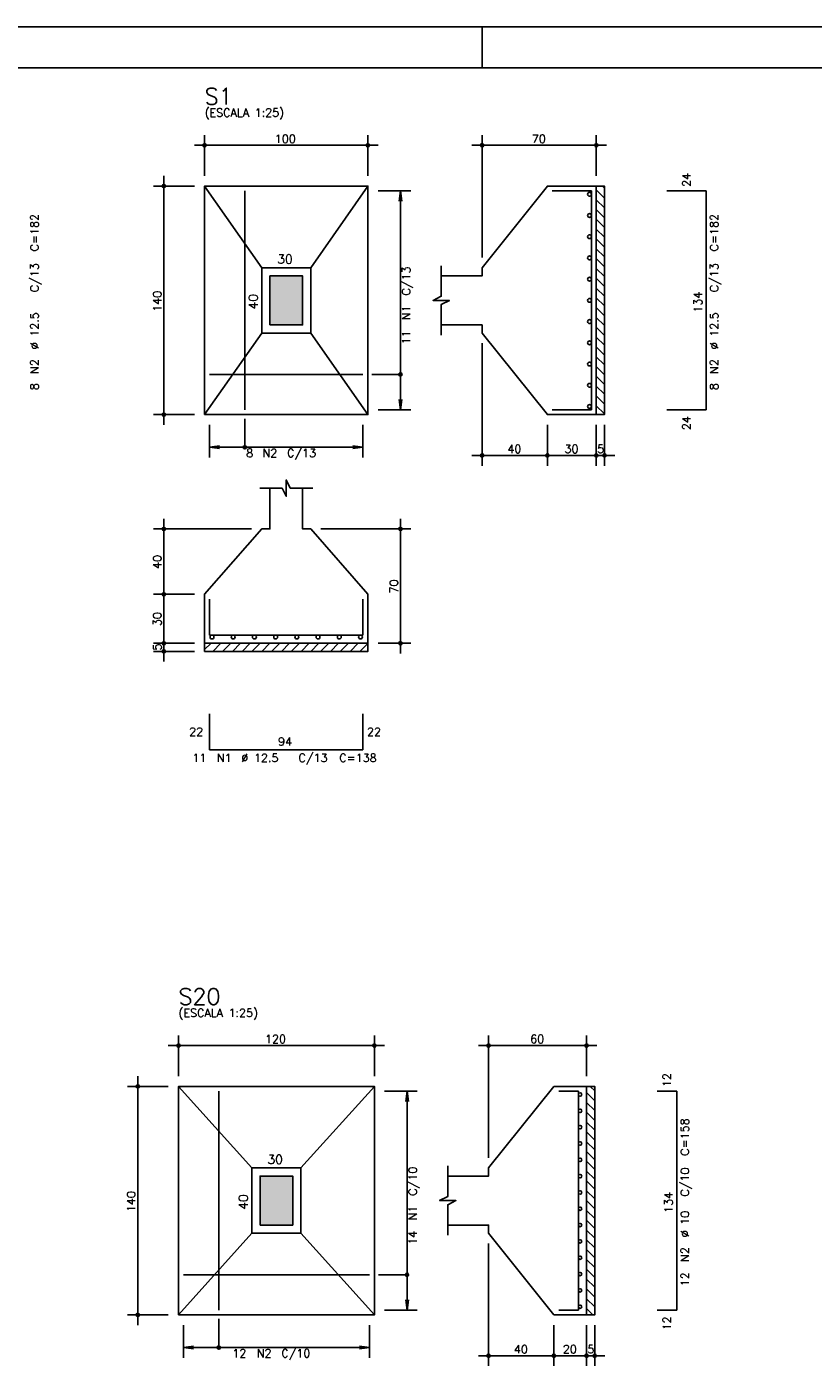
# Model space of a CAD drawing. Extents: x 0 to 84.1, y 0 to 59.4.
# Tile 5 of 6: x 35.9 to 55.2, y 26.4 to 59.4. Entities that reach past the tile are written whole.
import ezdxf

# ---------------------------------------------------------------- set-up
doc = ezdxf.new("R2010")
doc.units = 0
for name, color, linetype in [('1', 1, 'CONTINUOUS'), ('2', 2, 'CONTINUOUS'), ('3', 3, 'CONTINUOUS'), ('6', 6, 'CONTINUOUS'), ('7', 7, 'CONTINUOUS')]:
    doc.layers.add(name, color=color, linetype=linetype)
doc.styles.get("Standard").update_dxf_attribs({"font": 'ROMANS.SHX'})

msp = doc.modelspace()

# ---------------------------------------------------------------- linework, layer by layer
at = {"layer": '1', "linetype": 'CONTINUOUS'}
for p, q in [((50.042758, 55.5), (50.0952, 55.447558)), ((49.8952, 55.407142), (50.0952, 55.207142)), ((49.8952, 55.166726), (50.0952, 54.966726)), ((49.8952, 54.926309), (50.0952, 54.726309)), ((49.8952, 54.685893), (50.0952, 54.485893)), ((49.8952, 54.445477), (50.0952, 54.245477)), ((49.8952, 54.20506), (50.0952, 54.00506)), ((49.8952, 53.964644), (50.0952, 53.764644)), ((49.8952, 53.724228), (50.0952, 53.524228)), ((49.8952, 53.483811), (50.0952, 53.283811)), ((49.8952, 53.243395), (50.0952, 53.043395)), ((49.8952, 53.002979), (50.0952, 52.802979)), ((49.8952, 52.762562), (50.0952, 52.562562)), ((49.8952, 52.522146), (50.0952, 52.322146)), ((49.8952, 52.28173), (50.0952, 52.08173)), ((49.8952, 52.041314), (50.0952, 51.841314)), ((49.8952, 51.800897), (50.0952, 51.600897)), ((49.8952, 51.560481), (50.0952, 51.360481)), ((49.8952, 51.320065), (50.0952, 51.120065)), ((49.8952, 51.079648), (50.0952, 50.879648)), ((49.8952, 50.839232), (50.0952, 50.639232)), ((49.8952, 50.598816), (50.0952, 50.398816)), ((49.8952, 50.358399), (50.0952, 50.158399)), ((49.8952, 50.117983), (50.0952, 49.917983)), ((40.2952, 44.141861), (40.453339, 44.3)), ((40.493755, 44.1), (40.693755, 44.3)), ((40.734172, 44.1), (40.934172, 44.3)), ((40.974588, 44.1), (41.174588, 44.3)), ((41.215004, 44.1), (41.415004, 44.3)), ((41.455421, 44.1), (41.655421, 44.3)), ((41.695837, 44.1), (41.895837, 44.3)), ((41.936253, 44.1), (42.136253, 44.3)), ((42.17667, 44.1), (42.37667, 44.3)), ((42.417086, 44.1), (42.617086, 44.3)), ((42.657502, 44.1), (42.857502, 44.3)), ((42.897918, 44.1), (43.097918, 44.3)), ((43.138335, 44.1), (43.338335, 44.3)), ((43.378751, 44.1), (43.578751, 44.3)), ((43.619167, 44.1), (43.819167, 44.3)), ((43.859584, 44.1), (44.059584, 44.3)), ((44.1, 44.1), (44.2952, 44.2952)), ((49.741842, 33.4422), (49.8552, 33.328842)), ((49.6552, 33.288425), (49.8552, 33.088425)), ((49.6552, 33.048009), (49.8552, 32.848009)), ((49.6552, 32.807593), (49.8552, 32.607593)), ((49.6552, 32.567177), (49.8552, 32.367177)), ((49.6552, 32.32676), (49.8552, 32.12676)), ((49.6552, 32.086344), (49.8552, 31.886344)), ((49.6552, 31.845928), (49.8552, 31.645928)), ((49.6552, 31.605511), (49.8552, 31.405511)), ((49.6552, 31.365095), (49.8552, 31.165095)), ((49.6552, 31.124679), (49.8552, 30.924679)), ((49.6552, 30.884262), (49.8552, 30.684262)), ((49.6552, 30.643846), (49.8552, 30.443846)), ((49.6552, 30.40343), (49.8552, 30.20343)), ((49.6552, 30.163013), (49.8552, 29.963013)), ((49.6552, 29.922597), (49.8552, 29.722597)), ((49.6552, 29.682181), (49.8552, 29.482181)), ((49.6552, 29.441765), (49.8552, 29.241765)), ((49.6552, 29.201348), (49.8552, 29.001348)), ((49.6552, 28.960932), (49.8552, 28.760932)), ((49.6552, 28.720516), (49.8552, 28.520516)), ((49.6552, 28.480099), (49.8552, 28.280099)), ((49.6552, 28.239683), (49.8552, 28.039683)), ((49.6552, 27.999267), (49.812267, 27.8422))]:
    msp.add_line(p, q, dxfattribs=at)
for points in [[(49.8952, 49.9), (49.8952, 55.5), (50.0952, 55.5), (50.0952, 49.9), (49.8952, 49.9)], [(40.2952, 44.3), (44.2952, 44.3), (44.2952, 44.1), (40.2952, 44.1), (40.2952, 44.3)], [(49.6552, 27.8422), (49.6552, 33.4422), (49.8552, 33.4422), (49.8552, 27.8422), (49.6552, 27.8422)]]:
    msp.add_lwpolyline(points, dxfattribs=at)
at = {"layer": '2', "linetype": 'CONTINUOUS'}
for p, q in [((84.100006, 59.400002), (0, 59.400002)), ((47.100006, 58.400002), (47.100006, 59.400002)), ((40.2952, 55.75), (40.2952, 56.75)), ((44.2952, 55.75), (44.2952, 56.75)), ((47.0952, 53.75), (47.0952, 56.75)), ((49.8952, 55.75), (49.8952, 56.75)), ((40.0452, 56.5), (44.5452, 56.5)), ((50.1452, 56.5), (46.8452, 56.5)), ((39.2952, 49.65), (39.2952, 55.75)), ((40.0452, 55.5), (39.0452, 55.5)), ((40.2952, 55.5), (40.2952, 55.5)), ((40.2952, 55.5), (40.2952, 55.5)), ((44.2952, 55.5), (44.2952, 55.5)), ((49.8952, 55.5), (49.8952, 55.5)), ((44.2952, 55.38), (44.2952, 55.38)), ((44.5452, 55.38), (45.3452, 55.38)), ((45.0952, 55.38), (45.062568, 55.132139)), ((45.0952, 50.02), (45.0952, 55.38)), ((45.0952, 55.38), (45.127832, 55.132139)), ((47.0952, 53.5), (47.0952, 53.5)), ((47.0952, 51.9), (47.0952, 51.9)), ((47.0952, 51.65), (47.0952, 48.65)), ((45.0952, 50.02), (45.062568, 50.267861)), ((45.0952, 50.02), (45.127832, 50.267861)), ((40.0452, 49.9), (39.0452, 49.9)), ((40.2952, 49.9), (40.2952, 49.9)), ((40.4152, 49.9), (40.4152, 49.9)), ((44.1752, 49.9), (44.1752, 49.9)), ((44.2952, 50.02), (44.2952, 50.02)), ((44.5452, 50.02), (45.3452, 50.02)), ((48.6952, 49.9), (48.6952, 49.9)), ((48.6952, 49.9), (48.6952, 49.9)), ((49.8952, 49.9), (49.8952, 49.9)), ((49.8952, 49.9), (49.8952, 49.9)), ((50.0952, 49.9), (50.0952, 49.9)), ((40.4152, 49.65), (40.4152, 48.85)), ((44.1752, 49.65), (44.1752, 48.85)), ((48.6952, 49.65), (48.6952, 48.65)), ((48.6952, 49.65), (48.6952, 48.65)), ((49.8952, 49.65), (49.8952, 48.65)), ((49.8952, 49.65), (49.8952, 48.65)), ((50.0952, 49.65), (50.0952, 48.65)), ((40.4152, 49.1), (40.663061, 49.132632)), ((40.4152, 49.1), (44.1752, 49.1)), ((40.4152, 49.1), (40.663061, 49.067368)), ((44.1752, 49.1), (43.927339, 49.132632)), ((44.1752, 49.1), (43.927339, 49.067368)), ((48.9452, 48.9), (46.8452, 48.9)), ((50.1452, 48.9), (48.4452, 48.9)), ((49.6452, 48.9), (50.3452, 48.9)), ((39.2952, 45.25), (39.2952, 47.35)), ((45.0952, 44.05), (45.0952, 47.35)), ((41.4452, 47.1), (39.0452, 47.1)), ((41.6952, 47.1), (41.6952, 47.1)), ((42.8952, 47.1), (42.8952, 47.1)), ((43.1452, 47.1), (45.3452, 47.1)), ((39.2952, 44.05), (39.2952, 45.75)), ((40.0452, 45.5), (39.0452, 45.5)), ((40.0452, 45.5), (39.0452, 45.5)), ((40.2952, 45.5), (40.2952, 45.5)), ((40.2952, 45.5), (40.2952, 45.5)), ((39.2952, 43.85), (39.2952, 44.55)), ((40.0452, 44.3), (39.0452, 44.3)), ((40.0452, 44.3), (39.0452, 44.3)), ((40.2952, 44.3), (40.2952, 44.3)), ((40.2952, 44.3), (40.2952, 44.3)), ((44.2952, 44.3), (44.2952, 44.3)), ((44.5452, 44.3), (45.3452, 44.3)), ((40.0452, 44.1), (39.0452, 44.1)), ((40.2952, 44.1), (40.2952, 44.1)), ((39.6552, 33.6922), (39.6552, 34.6922)), ((44.4552, 33.6922), (44.4552, 34.6922)), ((47.2552, 31.6922), (47.2552, 34.6922)), ((49.6552, 33.6922), (49.6552, 34.6922)), ((39.4052, 34.4422), (44.7052, 34.4422)), ((49.9052, 34.4422), (47.0052, 34.4422)), ((38.6552, 27.5922), (38.6552, 33.6922)), ((39.4052, 33.4422), (38.4052, 33.4422)), ((39.6552, 33.4422), (39.6552, 33.4422)), ((39.6552, 33.4422), (39.6552, 33.4422)), ((44.4552, 33.4422), (44.4552, 33.4422)), ((44.4552, 33.3222), (44.4552, 33.3222)), ((44.7052, 33.3222), (45.5052, 33.3222)), ((45.2552, 33.3222), (45.222568, 33.074339)), ((45.2552, 27.9622), (45.2552, 33.3222)), ((45.2552, 33.3222), (45.287832, 33.074339)), ((49.6552, 33.4422), (49.6552, 33.4422)), ((47.2552, 31.4422), (47.2552, 31.4422)), ((47.2552, 29.8422), (47.2552, 29.8422)), ((47.2552, 29.5922), (47.2552, 26.5922)), ((45.2552, 27.9622), (45.222568, 28.210061)), ((45.2552, 27.9622), (45.287832, 28.210061)), ((39.4052, 27.8422), (38.4052, 27.8422)), ((39.6552, 27.8422), (39.6552, 27.8422)), ((39.7752, 27.8422), (39.7752, 27.8422)), ((44.3352, 27.8422), (44.3352, 27.8422)), ((44.4552, 27.9622), (44.4552, 27.9622)), ((44.7052, 27.9622), (45.5052, 27.9622)), ((48.8552, 27.8422), (48.8552, 27.8422)), ((48.8552, 27.8422), (48.8552, 27.8422)), ((49.6552, 27.8422), (49.6552, 27.8422)), ((49.6552, 27.8422), (49.6552, 27.8422)), ((49.8552, 27.8422), (49.8552, 27.8422)), ((39.7752, 27.5922), (39.7752, 26.7922)), ((44.3352, 27.5922), (44.3352, 26.7922)), ((48.8552, 27.5922), (48.8552, 26.5922)), ((48.8552, 27.5922), (48.8552, 26.5922)), ((49.6552, 27.5922), (49.6552, 26.5922)), ((49.6552, 27.5922), (49.6552, 26.5922)), ((49.8552, 27.5922), (49.8552, 26.5922)), ((39.7752, 27.0422), (40.023061, 27.074832)), ((44.3352, 27.0422), (44.087339, 27.074832)), ((39.7752, 27.0422), (44.3352, 27.0422)), ((39.7752, 27.0422), (40.023061, 27.009568)), ((44.3352, 27.0422), (44.087339, 27.009568)), ((49.1052, 26.8422), (47.0052, 26.8422)), ((49.9052, 26.8422), (48.6052, 26.8422)), ((49.4052, 26.8422), (50.1052, 26.8422))]:
    msp.add_line(p, q, dxfattribs=at)
for points in [[(83.100006, 1), (2.5, 1), (2.5, 58.400002), (83.100006, 58.400002), (83.100006, 1)], [(40.2952, 49.9), (44.2952, 49.9), (44.2952, 55.5), (40.2952, 55.5), (40.2952, 49.9)], [(41.6952, 53.5), (40.2952, 55.5)], [(42.8952, 53.5), (44.2952, 55.5)], [(46.0952, 52.1), (47.0952, 52.1), (47.0952, 51.9), (48.6952, 49.9), (49.8952, 49.9), (49.8952, 55.5), (48.6952, 55.5), (47.0952, 53.5), (47.0952, 53.3), (46.0952, 53.3)], [(41.6952, 51.9), (42.8952, 51.9), (42.8952, 53.5), (41.6952, 53.5), (41.6952, 51.9)], [(46.0952, 51.85), (46.0952, 52.6), (46.2952, 52.7), (45.8952, 52.7), (46.0952, 52.8), (46.0952, 53.55)], [(41.8952, 52.1), (42.6952, 52.1), (42.6952, 53.3), (41.8952, 53.3), (41.8952, 52.1)], [(41.6952, 51.9), (40.2952, 49.9)], [(42.8952, 51.9), (44.2952, 49.9)], [(45.0952, 50.885), (44.3952, 50.885)], [(41.2802, 49.1), (41.2802, 49.8)], [(41.6452, 48.1), (42.1952, 48.1), (42.2952, 47.9), (42.2952, 48.3), (42.3952, 48.1), (42.9452, 48.1)], [(41.8952, 48.1), (41.8952, 47.1), (41.6952, 47.1), (40.2952, 45.5), (40.2952, 44.3), (44.2952, 44.3), (44.2952, 45.5), (42.8952, 47.1), (42.6952, 47.1), (42.6952, 48.1)], [(39.6552, 27.8422), (44.4552, 27.8422), (44.4552, 33.4422), (39.6552, 33.4422), (39.6552, 27.8422)], [(41.4552, 31.4422), (39.6552, 33.4422)], [(42.6552, 31.4422), (44.4552, 33.4422)], [(46.2552, 30.0422), (47.2552, 30.0422), (47.2552, 29.8422), (48.8552, 27.8422), (49.6552, 27.8422), (49.6552, 33.4422), (48.8552, 33.4422), (47.2552, 31.4422), (47.2552, 31.2422), (46.2552, 31.2422)], [(41.4552, 29.8422), (42.6552, 29.8422), (42.6552, 31.4422), (41.4552, 31.4422), (41.4552, 29.8422)], [(46.2552, 29.7922), (46.2552, 30.5422), (46.4552, 30.6422), (46.0552, 30.6422), (46.2552, 30.7422), (46.2552, 31.4922)], [(41.6552, 30.0422), (42.4552, 30.0422), (42.4552, 31.2422), (41.6552, 31.2422), (41.6552, 30.0422)], [(41.4552, 29.8422), (39.6552, 27.8422)], [(42.6552, 29.8422), (44.4552, 27.8422)], [(45.2552, 28.8272), (44.5552, 28.8272)], [(40.6402, 27.0422), (40.6402, 27.7422)]]:
    msp.add_lwpolyline(points, dxfattribs=at)
for centre, radius in [((40.2952, 56.5), 0.04), ((40.2952, 56.5), 0.02), ((44.2952, 56.5), 0.04), ((44.2952, 56.5), 0.02), ((47.0952, 56.5), 0.04), ((47.0952, 56.5), 0.02), ((49.8952, 56.5), 0.04), ((49.8952, 56.5), 0.02), ((39.2952, 55.5), 0.04), ((39.2952, 55.5), 0.02), ((45.0952, 50.885), 0.04), ((39.2952, 49.9), 0.04), ((39.2952, 49.9), 0.02), ((41.2802, 49.1), 0.04), ((47.0952, 48.9), 0.04), ((47.0952, 48.9), 0.02), ((48.6952, 48.9), 0.04), ((48.6952, 48.9), 0.04), ((48.6952, 48.9), 0.02), ((48.6952, 48.9), 0.02), ((49.8952, 48.9), 0.04), ((49.8952, 48.9), 0.04), ((49.8952, 48.9), 0.02), ((49.8952, 48.9), 0.02), ((50.0952, 48.9), 0.04), ((50.0952, 48.9), 0.02), ((39.2952, 47.1), 0.04), ((39.2952, 47.1), 0.02), ((45.0952, 47.1), 0.04), ((45.0952, 47.1), 0.02), ((39.2952, 45.5), 0.04), ((39.2952, 45.5), 0.04), ((39.2952, 45.5), 0.02), ((39.2952, 45.5), 0.02), ((39.2952, 44.3), 0.04), ((39.2952, 44.3), 0.04), ((39.2952, 44.3), 0.02), ((39.2952, 44.3), 0.02), ((45.0952, 44.3), 0.04), ((45.0952, 44.3), 0.02), ((39.2952, 44.1), 0.04), ((39.2952, 44.1), 0.02), ((39.6552, 34.4422), 0.04), ((39.6552, 34.4422), 0.02), ((44.4552, 34.4422), 0.04), ((44.4552, 34.4422), 0.02), ((47.2552, 34.4422), 0.04), ((47.2552, 34.4422), 0.02), ((49.6552, 34.4422), 0.04), ((49.6552, 34.4422), 0.02), ((38.6552, 33.4422), 0.04), ((38.6552, 33.4422), 0.02), ((45.2552, 28.8272), 0.04), ((38.6552, 27.8422), 0.04), ((38.6552, 27.8422), 0.02), ((40.6402, 27.0422), 0.04), ((47.2552, 26.8422), 0.04), ((47.2552, 26.8422), 0.02), ((48.8552, 26.8422), 0.04), ((48.8552, 26.8422), 0.04), ((48.8552, 26.8422), 0.02), ((48.8552, 26.8422), 0.02), ((49.6552, 26.8422), 0.04), ((49.6552, 26.8422), 0.04), ((49.6552, 26.8422), 0.02), ((49.6552, 26.8422), 0.02), ((49.8552, 26.8422), 0.04), ((49.8552, 26.8422), 0.02)]:
    msp.add_circle(centre, radius, dxfattribs=at)
for points in [[(41.8952, 52.1), (42.6952, 52.1), (42.6952, 53.3)], [(41.8952, 52.1), (42.6952, 53.3), (41.8952, 53.3)], [(41.8952, 52.1), (41.8952, 53.3), (41.8952, 52.1)], [(41.6552, 30.0422), (42.4552, 30.0422), (42.4552, 31.2422)], [(41.6552, 30.0422), (42.4552, 31.2422), (41.6552, 31.2422)], [(41.6552, 30.0422), (41.6552, 31.2422), (41.6552, 30.0422)]]:
    msp.add_solid(points, dxfattribs=at)
at = {"layer": '3', "linetype": 'CONTINUOUS'}
for centre, radius in [((49.727815, 55.3), 0.047385), ((49.727815, 54.78), 0.047385), ((49.727815, 54.26), 0.047385), ((49.727815, 53.74), 0.047385), ((49.727815, 53.22), 0.047385), ((49.727815, 52.7), 0.047385), ((49.727815, 52.18), 0.047385), ((49.727815, 51.66), 0.047385), ((49.727815, 51.14), 0.047385), ((49.727815, 50.62), 0.047385), ((49.727815, 50.1), 0.047385), ((40.4752, 44.452615), 0.047385), ((40.9952, 44.452615), 0.047385), ((41.5152, 44.452615), 0.047385), ((42.0352, 44.452615), 0.047385), ((42.5552, 44.452615), 0.047385), ((43.0752, 44.452615), 0.047385), ((43.5952, 44.452615), 0.047385), ((44.1152, 44.452615), 0.047385), ((49.49651, 33.2422), 0.04131), ((49.49651, 32.8422), 0.04131), ((49.49651, 32.4422), 0.04131), ((49.49651, 32.0422), 0.04131), ((49.49651, 31.6422), 0.04131), ((49.49651, 31.2422), 0.04131), ((49.49651, 30.8422), 0.04131), ((49.49651, 30.4422), 0.04131), ((49.49651, 30.0422), 0.04131), ((49.49651, 29.6422), 0.04131), ((49.49651, 29.2422), 0.04131), ((49.49651, 28.8422), 0.04131), ((49.49651, 28.4422), 0.04131), ((49.49651, 28.0422), 0.04131)]:
    msp.add_circle(centre, radius, dxfattribs=at)
at = {"layer": '6', "linetype": 'CONTINUOUS'}
for p, q in [((41.2802, 50.02), (41.2802, 55.38)), ((49.7752, 55.38), (48.8152, 55.38)), ((49.7752, 50.02), (49.7752, 55.38)), ((52.5852, 55.38), (51.6252, 55.38)), ((52.5852, 50.02), (52.5852, 55.38)), ((40.4152, 50.885), (44.1752, 50.885)), ((48.8152, 50.02), (49.7752, 50.02)), ((51.6252, 50.02), (52.5852, 50.02)), ((40.4152, 45.38), (40.4152, 44.5)), ((44.1752, 44.5), (44.1752, 45.38)), ((40.4152, 44.5), (44.1752, 44.5)), ((40.4152, 42.57), (40.4152, 41.69)), ((44.1752, 41.69), (44.1752, 42.57)), ((40.4152, 41.69), (44.1752, 41.69)), ((40.6402, 27.9622), (40.6402, 33.3222)), ((49.4552, 33.3222), (48.9752, 33.3222)), ((49.4552, 27.9622), (49.4552, 33.3222)), ((51.8652, 33.3222), (51.3852, 33.3222)), ((51.8652, 27.9622), (51.8652, 33.3222)), ((39.7752, 28.8272), (44.3352, 28.8272)), ((48.9752, 27.9622), (49.4552, 27.9622)), ((51.3852, 27.9622), (51.8652, 27.9622))]:
    msp.add_line(p, q, dxfattribs=at)

# ---------------------------------------------------------------- texts
at = {"layer": '2', "linetype": 'CONTINUOUS'}
for s, height, p in [('(ESCALA 1:25)', 0.2, (40.2952, 57.2)), ('100', 0.2, (42.0152, 56.56)), ('70', 0.2, (48.3152, 56.56)), ('30', 0.22, (42.0752, 53.6)), ('40', 0.2, (47.7152, 48.96)), ('30', 0.2, (49.1152, 48.96)), ('5', 0.2, (49.9152, 48.96)), ('8', 0.2, (41.3152, 48.86)), ('N2', 0.2, (41.7152, 48.86)), ('C/13', 0.2, (42.3152, 48.86)), ('22', 0.2, (39.9152, 42.03)), ('22', 0.2, (44.2752, 42.03)), ('94', 0.2, (42.0952, 41.79)), ('11', 0.2, (39.9952, 41.39)), ('N1', 0.2, (40.5952, 41.39)), ('%%c 12.5', 0.2, (41.1952, 41.39)), ('C/13', 0.2, (42.5952, 41.39)), ('C=138', 0.2, (43.5952, 41.39)), ('(ESCALA 1:25)', 0.2, (39.6552, 35.1422)), ('120', 0.2, (41.7752, 34.5022)), ('60', 0.2, (48.2752, 34.5022)), ('30', 0.22, (41.8352, 31.5422)), ('40', 0.2, (47.8752, 26.9022)), ('20', 0.2, (49.0752, 26.9022)), ('5', 0.2, (49.6752, 26.9022)), ('12', 0.2, (40.9752, 26.8022)), ('N2', 0.2, (41.5752, 26.8022)), ('C/10', 0.2, (42.1752, 26.8022))]:
    msp.add_text(s, height=height, dxfattribs=at).set_placement(p)
for s, height, p in [('24', 0.2, (52.2052, 55.48)), ('C=182', 0.2, (36.2276, 53.9)), ('C=182', 0.2, (52.8852, 53.9)), ('C/13', 0.2, (36.2276, 52.9)), ('C/13', 0.2, (52.8852, 52.9)), ('C/13', 0.2, (45.3352, 52.82)), ('140', 0.2, (39.2352, 52.42)), ('40', 0.22, (41.5952, 52.48)), ('134', 0.2, (52.4852, 52.4)), ('N1', 0.2, (45.3352, 52.22)), ('%%c 12.5', 0.2, (36.2276, 51.5)), ('%%c 12.5', 0.2, (52.8852, 51.5)), ('11', 0.2, (45.3352, 51.62)), ('N2', 0.2, (36.2276, 50.9)), ('N2', 0.2, (52.8852, 50.9)), ('8', 0.2, (36.2276, 50.5)), ('8', 0.2, (52.8852, 50.5)), ('24', 0.2, (52.2052, 49.52)), ('40', 0.2, (39.2352, 46.12)), ('70', 0.2, (45.0352, 45.52)), ('30', 0.2, (39.2352, 44.72)), ('5', 0.2, (39.2352, 44.12)), ('12', 0.2, (51.7252, 33.4222)), ('C=158', 0.2, (52.1652, 31.7422)), ('C/10', 0.2, (45.4952, 30.7622)), ('C/10', 0.2, (52.1652, 30.7422)), ('140', 0.2, (38.5952, 30.3622)), ('40', 0.22, (41.3552, 30.4222)), ('134', 0.2, (51.7652, 30.3422)), ('N1', 0.2, (45.4952, 30.1622)), ('%%c 10', 0.2, (52.1652, 29.7422)), ('14', 0.2, (45.4952, 29.5622)), ('N2', 0.2, (52.1652, 29.1422)), ('12', 0.2, (52.1652, 28.5422)), ('12', 0.2, (51.7252, 27.4622))]:
    msp.add_text(s, height=height, rotation=90, dxfattribs=at).set_placement(p)
at = {"layer": '7', "linetype": 'CONTINUOUS'}
for s, p in [('S1', (40.2952, 57.5)), ('S20', (39.6552, 35.4422))]:
    msp.add_text(s, height=0.4, dxfattribs=at).set_placement(p)

doc.saveas('drawing.dxf')
